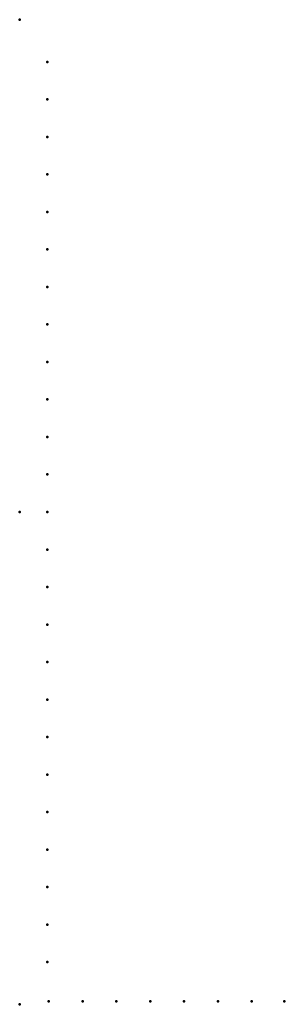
# Model space of a CAD drawing. Header units: millimetres. Extents: x 0 to 268, y -500 to 500.
import ezdxf

# ---------------------------------------------------------------- set-up
doc = ezdxf.new("R2010")
doc.units = ezdxf.units.MM
doc.layers.add('ConnectionPoints', color=7, linetype='Continuous', lineweight=50)

msp = doc.modelspace()

# ---------------------------------------------------------------- linework, layer by layer
at = {"layer": 'ConnectionPoints'}
for p in [(0, 500, 70), (28, 457.2, 70), (28, 419.1, 70), (28, 381, 70), (28, 342.9, 70), (28, 304.8, 70), (28, 266.7, 70), (28, 228.6, 70), (28, 190.5, 70), (28, 152.4, 70), (28, 114.3, 70), (28, 76.2, 70), (28, 38.1, 70), (0, 0), (0, 0, 70), (0, 0, 70), (0, 0, 70), (28, 0, 70), (28, -38.1, 70), (28, -76.2, 70), (28, -114.3, 70), (28, -152.4, 70), (28, -190.5, 70), (28, -228.6, 70), (28, -266.7, 70), (28, -304.8, 70), (28, -342.9, 70), (28, -381, 70), (28, -419.1, 70), (28, -457.2, 70), (0, -500, 70), (29.5, -497, 70), (63.83, -497, 70), (98.16, -497, 70), (132.49, -497, 70), (166.82, -497, 70), (201.15, -497, 70), (235.48, -497, 70), (268.5, -497, 70)]:
    msp.add_point(p, dxfattribs=at)
at = {"layer": 'ConnectionPoints', "extrusion": (0, 1.22465e-16, -1)}
for p in [(28, 457.2, 70), (28, 419.1, 70), (28, 381, 70), (28, 342.9, 70), (28, 304.8, 70), (28, 266.7, 70), (28, 228.6, 70), (28, 190.5, 70), (28, 152.4, 70), (28, 114.3, 70), (28, 76.2, 70), (28, 38.1, 70), (0, 0, 70), (0, 0, 70), (28, 0, 70), (28, -38.1, 70), (28, -76.2, 70), (28, -114.3, 70), (28, -152.4, 70), (28, -190.5, 70), (28, -228.6, 70), (28, -266.7, 70), (28, -304.8, 70), (28, -342.9, 70), (28, -381, 70), (28, -419.1, 70), (28, -457.2, 70), (29.5, -497, 70), (63.83, -497, 70), (98.16, -497, 70), (132.49, -497, 70), (166.82, -497, 70), (201.15, -497, 70), (235.48, -497, 70), (268.5, -497, 70)]:
    msp.add_point(p, dxfattribs=at)
at = {"layer": 'ConnectionPoints', "extrusion": (-1.49976e-32, -1.22465e-16, -1)}
msp.add_point((0, 0), dxfattribs=at)

doc.saveas('drawing.dxf')
